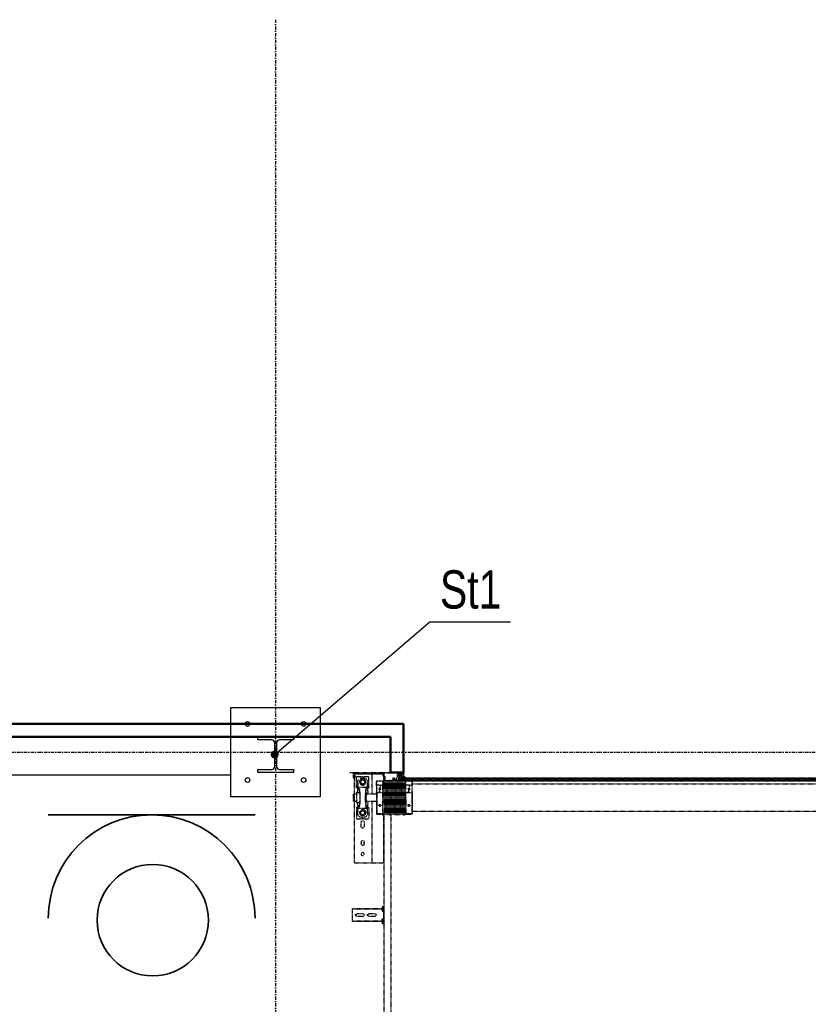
# Model space of a CAD drawing. Header units: centimetres. Extents: x 42630 to 130002, y 15 to 29179.
# Tile 61 of 159: x 49973 to 50282, y 5672 to 6058. Entities that reach past the tile are written whole.
import ezdxf

# ---------------------------------------------------------------- set-up
doc = ezdxf.new("R2010")
doc.units = ezdxf.units.CM
doc.header["$LTSCALE"] = 0.01
doc.linetypes.add('DASHDOT2', pattern=[12.7, 6.35, -3.175, 0, -3.175])
doc.linetypes.add('DASHED2', pattern=[9.525, 6.35, -3.175])
doc.layers.get('0').update_dxf_attribs({"color": 253})
for name, color, linetype in [('33 - linia 2', 253, 'Continuous'), ('333 - linia 3', 253, 'Continuous'), ('A-ELEWACJE', 253, 'Continuous'), ('A-Grid', 253, 'DASHDOT2'), ('CKDRZWI_', 253, 'Continuous'), ('OPIS_K_WYK', 253, 'Continuous')]:
    doc.layers.add(name, color=color, linetype=linetype)
doc.layers.add('CKSCIANY_PRZEKR', color=253, linetype='Continuous', lineweight=50)
doc.layers.add('eosprz', color=32, linetype='Continuous', lineweight=35)
doc.layers.add('REV', color=253, linetype='Continuous', lineweight=40, plot=False)
doc.styles.get("Standard").update_dxf_attribs({"font": 'ic-simplex.shx', "width": 0.8})
doc.dimstyles.new('CADKON cm', dxfattribs={"dimscale": 10, "dimtxt": 2.5, "dimasz": 2.5, "dimexe": 1.8, "dimexo": 5, "dimgap": 0.6, "dimtad": 1, "dimrnd": 0.1, "dimtxsty": 'Standard', "dimblk1": 'OBLIQUE', "dimblk2": 'OBLIQUE', "dimsah": 1, "dimcen": 2.5, "dimadec": 1, "dimazin": 2, "dimtfac": 1, "dimtix": 1, "dimtmove": 2, "dimatfit": 3, "dimldrblk": 'OPEN30', "dimfxl": 5, "dimfxlon": 1, "dimtfill": 1, "dimtolj": 1, "dimarcsym": 0})

# ---------------------------------------------------------------- blocks, each defined once
blk = doc.blocks.new('A$7E8814A102C37C')
at = {"layer": 'A-Grid', "ltscale": 20}
blk.add_line((-237.5, -417), (3157.5, -417), dxfattribs=at)
blk.add_lwpolyline([(500, -130), (500, -1964.5)], dxfattribs=at)
blk = doc.blocks.new('A$7E8814B27261F1')
at = {"color": 7, "linetype": 'DASHED2', "ltscale": 10}
for p, q in [((200, 4585), (200, 4567)), ((200, 4567), (200, 4457)), ((204, 4567), (204, 4457)), ((204, 4567), (205, 4566.5)), ((204, 4563), (207, 4563)), ((207, 4563), (204, 4563)), ((205, 4572), (215, 4572)), ((205, 4568), (215, 4568)), ((220, 4564.6), (205, 4564.6)), ((207, 4564.6), (207, 4563)), ((207, 4503), (207, 4563)), ((215, 4572), (220, 4572)), ((220, 4568), (215, 4568)), ((216.5, 4558.5), (216.5, 4510.5)), ((257.9, 4558.5), (216.5, 4558.5)), ((220, 4572), (220, 4568)), ((223, 4568), (220, 4571)), ((220, 4568), (220, 4564.6)), ((220, 4568), (223, 4568)), ((221.7, 4568), (284, 4568)), ((237.5, 4553.5), (257.9, 4553.5)), ((257.9, 4553.5), (238.5, 4553.5)), ((257.9, 4558.5), (257.9, 4553.5)), ((260.5, 4558.5), (257.9, 4558.5)), ((257.9, 4553.5), (257.9, 4550.4)), ((260.5, 4553.5), (257.9, 4553.5)), ((260.5, 4553.5), (260.5, 4558.5)), ((260.5, 4553.6), (268, 4553.6)), ((279, 4558.5), (319, 4558.5)), ((279, 4558.5), (279, 4546.8)), ((285.5, 4570), (284, 4568.5)), ((284, 4568.5), (314, 4568.5)), ((284, 4568.5), (284, 4558.5)), ((312.5, 4570), (285.5, 4570)), ((314, 4568.5), (312.5, 4570)), ((314, 4558.5), (314, 4568.5)), ((314, 4568), (554, 4568)), ((319, 4546.8), (319, 4558.5)), ((330, 4553.6), (337.5, 4553.6)), ((337.5, 4553.5), (337.5, 4558.5)), ((337.5, 4558.5), (340.1, 4558.5)), ((340.1, 4553.5), (337.5, 4553.5)), ((340.1, 4558.5), (381.5, 4558.5)), ((340.1, 4558.5), (340.1, 4553.5)), ((340.1, 4550.4), (340.1, 4553.5)), ((360.5, 4553.5), (340.1, 4553.5)), ((359.5, 4553.5), (340.1, 4553.5)), ((381.5, 4558.5), (381.5, 4510.5)), ((554, 4568), (554, 4563)), ((554, 4563), (554, 4503)), ((735.3, 4575), (734.2, 4575)), ((734.2, 4463.5), (734.2, 4575)), ((735.3, 4463.5), (735.3, 4575)), ((740.4, 4575), (735.3, 4575)), ((742.2, 4575), (740.4, 4575)), ((747.8, 4575), (742.2, 4575)), ((749.7, 4575), (747.8, 4575)), ((768.6, 4575), (749.7, 4575)), ((754.6, 4532), (754.6, 4558)), ((763.6, 4558), (763.6, 4532)), ((770.5, 4575), (768.6, 4575)), ((776.1, 4575), (770.5, 4575)), ((777.8, 4575), (776.1, 4575)), ((782.9, 4575), (777.8, 4575)), ((784.1, 4575), (782.9, 4575)), ((782.9, 4463.5), (782.9, 4575)), ((784.1, 4463.5), (784.1, 4575)), ((220.5, 4535.5), (220.5, 4533.5)), ((227.8, 4534.5), (230.1, 4538.5)), ((230.1, 4530.5), (227.8, 4534.5)), ((230.1, 4538.5), (232.4, 4542.5)), ((232.4, 4526.5), (230.1, 4530.5)), ((232.4, 4542.5), (237, 4542.5)), ((237, 4526.5), (232.4, 4526.5)), ((237, 4542.5), (241.6, 4542.5)), ((241.6, 4526.5), (237, 4526.5)), ((237.5, 4515.5), (257.9, 4515.5)), ((257.9, 4515.5), (238.5, 4515.5)), ((241.6, 4542.5), (243.9, 4538.5)), ((243.9, 4530.5), (241.6, 4526.5)), ((243.9, 4538.5), (246.2, 4534.5)), ((246.2, 4534.5), (243.9, 4530.5)), ((257.9, 4550.4), (257.9, 4518.6)), ((257.9, 4515.5), (257.9, 4518.6)), ((257.9, 4515.5), (257.9, 4510.5)), ((260.5, 4515.5), (257.9, 4515.5)), ((260.5, 4515.5), (260.5, 4510.5)), ((260.5, 4515.4), (268, 4515.4)), ((279, 4522.2), (279, 4520.4)), ((279, 4520.4), (319, 4520.4)), ((284, 4520.4), (284, 4480)), ((314, 4480), (314, 4520.4)), ((319, 4520.4), (319, 4522.2)), ((330, 4515.4), (337.5, 4515.4)), ((337.5, 4515.5), (337.5, 4510.5)), ((340.1, 4515.5), (337.5, 4515.5)), ((340.1, 4550.4), (340.1, 4518.6)), ((340.1, 4518.6), (340.1, 4515.5)), ((340.1, 4515.5), (340.1, 4510.5)), ((359.5, 4515.5), (340.1, 4515.5)), ((360.5, 4515.5), (340.1, 4515.5)), ((348.8, 4534.5), (351.1, 4538.5)), ((351.1, 4530.5), (348.8, 4534.5)), ((351.1, 4538.5), (353.4, 4542.5)), ((353.4, 4526.5), (351.1, 4530.5)), ((353.4, 4542.5), (358, 4542.5)), ((358, 4526.5), (353.4, 4526.5)), ((358, 4542.5), (362.6, 4542.5)), ((362.6, 4526.5), (358, 4526.5)), ((362.6, 4542.5), (364.9, 4538.5)), ((364.9, 4530.5), (362.6, 4526.5)), ((364.9, 4538.5), (367.2, 4534.5)), ((367.2, 4534.5), (364.9, 4530.5)), ((377.5, 4535.5), (377.5, 4533.5)), ((412, 4540.5), (395, 4540.5)), ((395, 4528.5), (412, 4528.5)), ((473, 4540.5), (480, 4540.5)), ((480, 4528.5), (473, 4528.5)), ((204, 4503), (207, 4503)), ((207, 4503), (204, 4503)), ((204, 4495), (207, 4498)), ((207, 4498), (204, 4495)), ((206, 4497), (207, 4497)), ((207, 4503), (207, 4498)), ((284, 4498), (207, 4498)), ((207, 4457), (207, 4497)), ((257.9, 4510.5), (216.5, 4510.5)), ((233.5, 4480), (232.7, 4479.2)), ((250, 4479.2), (232.7, 4479.2)), ((232.7, 4479.2), (232.7, 4469.8)), ((252.7, 4480), (233.5, 4480)), ((250, 4455), (250, 4479.2)), ((252.7, 4480), (276.2, 4480)), ((257.9, 4510.5), (260.5, 4510.5)), ((276.2, 4480), (362.3, 4480)), ((278.9, 4479.2), (278.9, 4455)), ((278.9, 4479.2), (362.1, 4479.2)), ((554, 4498), (314, 4498)), ((340.1, 4510.5), (337.5, 4510.5)), ((340.1, 4510.5), (381.5, 4510.5)), ((362.1, 4455), (362.1, 4479.2)), ((362.3, 4480), (363.6, 4480)), ((363.7, 4479.2), (363.7, 4455)), ((554, 4503), (554, 4498)), ((554, 4497), (554, 4498)), ((554, 4497), (554, 4457)), ((754.6, 4485), (754.6, 4511)), ((763.6, 4511), (763.6, 4485)), ((200, 4457), (200, 4449)), ((200, 4449), (200, 4400.3)), ((202, 4449), (202, 4400.3)), ((203, 4452), (203, 4452.4)), ((204, 4452), (203, 4452)), ((232.1, 4450), (203, 4450)), ((207, 4457), (204, 4457)), ((204, 4452), (204, 4452.1)), ((210, 4456), (205, 4456)), ((210, 4452), (205, 4452)), ((210, 4456), (215, 4456)), ((215, 4452), (210, 4452)), ((215, 4456), (215, 4452)), ((245, 4452), (215, 4452)), ((215.3, 4450), (215.3, 4448.5)), ((215.7, 4448.5), (215.3, 4448.5)), ((215.3, 4448.5), (215.8, 4448)), ((215.7, 4450), (215.7, 4448.5)), ((232.7, 4448.5), (215.7, 4448.5)), ((215.7, 4448.5), (216.2, 4448)), ((215.8, 4448), (216.2, 4448)), ((216.2, 4448), (232.2, 4448)), ((231, 4452.7), (231, 4452.3)), ((231, 4447.7), (231, 4447.3)), ((231, 4442.7), (231, 4442.3)), ((231, 4437.7), (231, 4437.3)), ((353.9, 4455), (232.5, 4455)), ((232.7, 4464.1), (232.7, 4455)), ((353.9, 4455), (367, 4455)), ((554, 4452), (365.8, 4452)), ((367, 4454.8), (367, 4455)), ((367, 4449.8), (367, 4450.2)), ((636.7, 4450), (367, 4450)), ((367, 4444.8), (367, 4445.2)), ((367, 4439.8), (367, 4440.2)), ((554, 4457), (554, 4452)), ((711.3, 4450), (636.7, 4450)), ((4186.6, 4450), (711.3, 4450)), ((724.2, 4453.9), (723.7, 4450.5)), ((725.7, 4450.3), (723.7, 4450.5)), ((726.1, 4453.6), (725.7, 4450.3)), ((726.4, 4450.3), (725.7, 4450.3)), ((726.9, 4453.6), (726.4, 4450.3)), ((729.3, 4456.5), (727.1, 4456.5)), ((729.3, 4454.5), (727.1, 4454.5)), ((730, 4456.5), (729.3, 4456.5)), ((730.4, 4452.6), (730.3, 4453.6)), ((732.4, 4452.9), (732.3, 4453.9)), ((733.1, 4452.9), (733, 4453.9)), ((749.7, 4452), (733.4, 4452)), ((785.7, 4450), (733.4, 4450)), ((734.2, 4453.4), (734.2, 4463.5)), ((735.3, 4452.5), (734.2, 4453.4)), ((735.3, 4452.5), (735.3, 4463.5)), ((740.4, 4458.3), (735.3, 4452.5)), ((745.9, 4454), (737.9, 4454)), ((737.9, 4454), (737.9, 4452)), ((747.8, 4452.8), (742.2, 4458.4)), ((746.3, 4454), (745.9, 4454)), ((745.9, 4452), (745.9, 4454)), ((746.3, 4452), (746.3, 4454)), ((752, 4452), (749.7, 4452)), ((766.3, 4452), (752, 4452)), ((768.6, 4452), (766.3, 4452)), ((785.7, 4452), (768.6, 4452)), ((776.1, 4458.4), (770.5, 4452.8)), ((781.4, 4454), (773.4, 4454)), ((773.4, 4454), (773.4, 4452)), ((782.9, 4452.5), (777.8, 4458.3)), ((781.6, 4454), (781.4, 4454)), ((781.4, 4452), (781.4, 4454)), ((781.8, 4452), (781.8, 4453.8)), ((782.9, 4452.5), (782.9, 4463.5)), ((784.1, 4453.4), (782.9, 4452.5)), ((784.1, 4453.4), (784.1, 4463.5)), ((786.4, 4450), (785.7, 4450)), ((786.8, 4453.9), (786.6, 4452.9)), ((788.7, 4453.6), (788.6, 4452.6)), ((789.5, 4453.6), (789.3, 4452.6)), ((791.9, 4456.5), (789.7, 4456.5)), ((791.9, 4454.5), (789.7, 4454.5)), ((792.6, 4456.5), (791.9, 4456.5)), ((793.3, 4450.3), (792.9, 4453.6)), ((793.3, 4450.3), (795.3, 4450.5)), ((794.1, 4450.3), (793.3, 4450.3)), ((794.1, 4450.3), (796, 4450.5)), ((795.3, 4450.5), (794.9, 4453.9)), ((796, 4450.5), (795.3, 4450.5)), ((796, 4450.5), (795.6, 4453.9)), ((221, 4412), (221, 4410.8)), ((221, 4402.2), (221, 4402)), ((226, 4408.9), (221.8, 4409.8)), ((221.8, 4403.2), (226, 4404.1)), ((221.8, 4403.2), (229.8, 4403.2)), ((230, 4401), (222, 4401)), ((222.4, 4410), (222.1, 4410)), ((222.2, 4417), (222.4, 4417)), ((222.4, 4417), (231.3, 4417)), ((229.3, 4410), (222.4, 4410)), ((232.1, 4408.9), (226, 4408.9)), ((232.1, 4404.1), (226, 4404.1)), ((232.3, 4409.1), (229.3, 4410)), ((229.8, 4403.2), (232.2, 4403.9)), ((230.2, 4411), (233.5, 4409.9)), ((231.1, 4402.3), (230.7, 4402.2)), ((231, 4432.7), (231, 4432.3)), ((231, 4427.7), (231, 4427.3)), ((231, 4422.7), (231, 4422.3)), ((231, 4417.7), (231, 4417.3)), ((231, 4412.7), (231, 4412.3)), ((231, 4407.7), (231, 4407.3)), ((231, 4402.7), (231, 4402.3)), ((353, 4424.5), (636.7, 4424.5)), ((367, 4434.8), (367, 4435.2)), ((367, 4429.8), (367, 4430.2)), ((367, 4424.8), (367, 4425.2)), ((367, 4419.8), (367, 4420.2)), ((367, 4414.8), (367, 4415.2)), ((367, 4409.8), (367, 4410.2)), ((367, 4404.8), (367, 4405.2)), ((367, 4399.8), (367, 4400.2)), ((636.7, 4424.5), (711.3, 4424.5)), ((711.3, 4424.5), (4186.6, 4424.5)), ((208.5, 4380.5), (202.8, 4377.5)), ((203, 4373.3), (216.2, 4376.1)), ((203.2, 4374.8), (217, 4377.8)), ((207.8, 4381.8), (203.4, 4379.5)), ((208.6, 4395.3), (206.6, 4395.3)), ((208.6, 4385.3), (208.6, 4395.3)), ((208.7, 4396.1), (208.7, 4383.3)), ((217, 4380.8), (209.7, 4380.8)), ((217.5, 4397.8), (210.2, 4397.8)), ((210.2, 4391.1), (210.2, 4395.3)), ((210.2, 4383.3), (210.2, 4387.6)), ((211.2, 4396.3), (217, 4396.3)), ((217, 4390.1), (211.2, 4390.1)), ((211.2, 4388.6), (217, 4388.6)), ((217, 4382.3), (211.2, 4382.3)), ((216.7, 4375.5), (215.3, 4371.9)), ((215.8, 4369.7), (230.9, 4355.2)), ((217, 4371.4), (217.9, 4373.2)), ((231.5, 4356), (217.2, 4370.3)), ((218, 4395.3), (218, 4391.1)), ((218, 4387.6), (218, 4383.3)), ((218, 4379), (218, 4379.8)), ((218.1, 4373.3), (222.2, 4371.5)), ((218.7, 4374.9), (219.2, 4376.1)), ((222.6, 4372.4), (218.7, 4374.6)), ((219.5, 4377.4), (219.5, 4395.8)), ((221.1, 4374.5), (221.1, 4392.7)), ((221.1, 4374.5), (221.1, 4392.7)), ((221.1, 4374.5), (221.1, 4392.7)), ((221.1, 4374.5), (221.1, 4374.5)), ((221.1, 4374.5), (221.1, 4374.5)), ((221.2, 4374.5), (221.1, 4374.5)), ((221.2, 4374.5), (221.2, 4392.7)), ((221.2, 4374.5), (221.2, 4392.7)), ((221.2, 4374.5), (221.2, 4374.5)), ((222.2, 4374.5), (221.2, 4374.5)), ((222.1, 4372.7), (222.1, 4374.5)), ((222.1, 4374.5), (222.1, 4372.7)), ((222.1, 4372.7), (222.1, 4374.5)), ((222.1, 4365.4), (222.1, 4371.5)), ((222.1, 4371.5), (222.1, 4365.4)), ((222.1, 4365.4), (222.1, 4371.5)), ((222.1, 386.3), (222.1, 4363.7)), ((222.1, 4363.7), (222.1, 386.3)), ((222.1, 386.3), (222.1, 4363.7)), ((222.2, 4374.5), (222.2, 4392.7)), ((222.2, 4372.6), (222.2, 4374.5)), ((222.2, 4372.6), (222.2, 4374.5)), ((222.2, 4365.3), (222.2, 4371.5)), ((222.2, 4365.3), (222.2, 4371.5)), ((222.2, 386.4), (222.2, 4363.6)), ((222.2, 386.4), (222.2, 4363.6)), ((223, 4394.5), (226.2, 4394.5)), ((223, 4393.5), (226.2, 4393.5)), ((224.1, 4370), (225.4, 4368.3)), ((225.9, 4368.7), (224.5, 4370.7)), ((226.2, 4394.5), (227.2, 4394.5)), ((227.2, 4393.5), (226.2, 4393.5)), ((227.2, 4393.5), (227.2, 4394.5)), ((227.2, 4394.5), (227.6, 4394.5)), ((227.2, 4393.5), (227.2, 4393.5)), ((227.2, 4360.3), (227.2, 4393.5)), ((227.6, 4393.5), (227.2, 4393.5)), ((227.6, 4394.5), (230.3, 4394.5)), ((227.6, 4393.5), (228.5, 4393.5)), ((228.8, 4393.5), (228.5, 4393.5)), ((228.5, 4393.5), (228.5, 4359)), ((231.8, 4393.5), (228.8, 4393.5)), ((230.3, 4393.5), (230.3, 4394.5)), ((230.3, 4394.5), (231.9, 4394.5)), ((231, 4397.7), (231, 4397.3)), ((231, 4392.7), (231, 4392.3)), ((231, 4387.7), (231, 4387.3)), ((231, 4382.7), (231, 4382.3)), ((231, 4377.7), (231, 4377.3)), ((231, 4372.7), (231, 4372.3)), ((231, 4367.7), (231, 4367.3)), ((231.5, 4393.5), (232, 4393.5)), ((231.8, 4393.5), (231.8, 4393.3)), ((231.8, 4389.1), (231.8, 4383.3)), ((231.8, 4379.1), (231.8, 4378.3)), ((231.8, 4374.1), (231.8, 4373.3)), ((231.8, 4369.1), (231.8, 4368.3)), ((231.8, 4366.8), (231.8, 374.1)), ((232.4, 4365.8), (232.4, 385)), ((232.7, 4365), (232.7, 4355.8)), ((250, 4340.7), (250, 4365)), ((278.9, 4365), (278.9, 4340.7)), ((354.8, 4365), (367, 4365)), ((362.1, 4340.7), (362.1, 4365)), ((363.7, 4365), (363.7, 4340.7)), ((367, 4394.8), (367, 4395.2)), ((367, 4389.8), (367, 4390.2)), ((367, 4384.8), (367, 4385.2)), ((367, 4379.8), (367, 4380.2)), ((367, 4374.8), (367, 4375.2)), ((367, 4369.8), (367, 4370.2)), ((367, 4365), (367, 4365.2)), ((227.2, 391.2), (227.2, 4358.8)), ((228.5, 4357.6), (228.5, 392.4)), ((232.7, 4350.1), (232.7, 4340.7)), ((232.7, 4340.7), (250, 4340.7)), ((232.7, 4340.7), (233.5, 4340)), ((252.7, 4340), (233.5, 4340)), ((245, 4340), (245, 410)), ((276.2, 4340), (252.7, 4340)), ((276.2, 4340), (362.3, 4340)), ((362.1, 4340.7), (278.9, 4340.7)), ((353, 410), (353, 4340)), ((363.6, 4340), (362.3, 4340))]:
    blk.add_line(p, q, dxfattribs=at)
at = {"color": 7, "linetype": 'Continuous', "ltscale": 10}
for p, q in [((200, 4400.3), (200, 4388.6)), ((202.3, 4399.6), (203.1, 4398.8)), ((200.5, 4389.3), (199.7, 4388.1)), ((199.7, 4387.5), (200.5, 4388.3)), ((199.7, 4388.1), (199.7, 4387.5)), ((200.5, 4385.3), (199.7, 4384.1)), ((199.7, 4383.5), (200.5, 4384.3)), ((199.7, 4384.1), (199.7, 4383.5)), ((200.5, 4381.3), (199.7, 4380.1)), ((199.7, 4379.5), (200.5, 4380.3)), ((199.7, 4380.1), (199.7, 4379.5)), ((200, 4387.8), (200, 4384.6)), ((200, 4383.8), (200, 4380.6)), ((200, 4379.8), (200, 4375)), ((200.2, 4392.2), (200.1, 4391.6)), ((200.1, 4391.6), (201, 4392.2)), ((201.2, 4393.2), (200.2, 4392.2)), ((201, 4392.2), (200.5, 4389.3)), ((200.5, 4388.3), (200.5, 4385.3)), ((200.5, 4384.3), (200.5, 4381.3)), ((200.5, 4380.3), (200.5, 4375.3)), ((200.9, 4398.2), (201.7, 4397.4)), ((201.5, 4394.7), (201.2, 4393.2)), ((202, 4396.7), (202, 4385.3)), ((202, 4380.3), (202, 4385.3)), ((202, 4376.1), (202, 4375.8)), ((204, 4396.7), (204, 4385.3)), ((206.6, 4385.3), (206.6, 4395.3))]:
    blk.add_line(p, q, dxfattribs=at)
at = {"color": 7, "linetype": 'DASHED2', "ltscale": 10}
for centre, radius in [((237, 4534.5), 12.5), ((358, 4534.5), 12.5), ((520, 4534.5), 6)]:
    blk.add_circle(centre, radius, dxfattribs=at)
for centre, radius, start, end in [((205, 4567), 5, 90, 180), ((205, 4567), 1, 90, 180), ((238.5, 4535.5), 18, 93.1972, 180), ((238.5, 4535.5), 18, 90, 93.1972), ((359.5, 4535.5), 18, 86.8028, 90), ((359.5, 4535.5), 18, 0, 86.8028), ((759.1, 4558), 4.5, 0, 180), ((238.5, 4533.5), 18, 180, 266.8028), ((237, 4534.5), 8, 150, 210), ((237, 4534.5), 8, 90, 150), ((237, 4534.5), 8, 210, 270), ((237, 4534.5), 8, 30, 90), ((237, 4534.5), 8, 270, 330), ((238.5, 4533.5), 18, 266.8028, 270), ((237, 4534.5), 8, 330, 30), ((358, 4534.5), 8, 150, 210), ((358, 4534.5), 8, 90, 150), ((358, 4534.5), 8, 210, 270), ((358, 4534.5), 8, 30, 90), ((358, 4534.5), 8, 270, 330), ((359.5, 4533.5), 18, 270, 273.1972), ((359.5, 4533.5), 18, 273.1972, 0), ((358, 4534.5), 8, 330, 30), ((395, 4534.5), 6, 90, 270), ((412, 4534.5), 6, 270, 90), ((473, 4534.5), 6, 90, 270), ((480, 4534.5), 6, 270, 90), ((759.1, 4532), 4.5, 180, 0), ((759.1, 4511), 4.5, 0, 180), ((266.3, 4426.3), 55.3, 104.2053, 107.0848), ((262.6, 4426.3), 55.3, 72.9152, 75.7947), ((382.5, 4475.6), 20.7, 167.7246, 169.8445), ((343.4, 4475.6), 20.7, 10.1555, 12.2754), ((759.1, 4485), 4.5, 180, 0), ((205, 4457), 5, 180, 270), ((203, 4449), 3, 90, 180), ((203, 4449), 1, 90, 180), ((205, 4457), 1, 180, 270), ((230, 4449.9), 2.39, 270.2737, 342.8551), ((230, 4444.9), 2.39, 270.2737, 342.8551), ((230, 4439.9), 2.39, 270.2737, 342.8551), ((1137, 50069.1), 45625.4, 268.86217, 269.03289), ((1007.4, 42977), 38532.5, 268.8455, 269.04765), ((1137, 50064.1), 45625.4, 268.86217, 269.03289), ((1007.4, 42972), 38532.5, 268.8455, 269.04765), ((1137, 50059.1), 45625.4, 268.86217, 269.03289), ((1007.4, 42967), 38532.5, 268.8455, 269.04765), ((1137, 50054.1), 45625.4, 268.86217, 269.03289), ((391, 6390.4), 1935.7, 268.9006, 269.2866), ((-408.8, 42981.4), 38534.5, 271.15341, 271.15352), ((-408.8, 42976.4), 38534.5, 271.15341, 271.15352), ((-408.8, 42971.4), 38534.5, 271.15341, 271.15352), ((-408.8, 42966.4), 38534.5, 271.15341, 271.15352), ((741.3, 4457.5), 1.2, 45, 139), ((749.7, 4454.7), 2.7, 225, 270), ((768.6, 4454.7), 2.7, 270, 315), ((776.9, 4457.5), 1.2, 41, 135), ((222, 4410.8), 1, 180, 258.1351), ((222, 4402.2), 1, 101.8649, 180), ((222, 4402), 1, 180, 270), ((222.1, 4411), 1, 180.0163, 258.4234), ((222.1, 4411), 1.02, 258.5649, 270.1313), ((230, 4434.9), 2.39, 270.2737, 342.8551), ((230, 4429.9), 2.39, 270.2737, 342.8551), ((230, 4424.9), 2.39, 270.2737, 342.8551), ((230, 4419.9), 2.39, 270.2737, 342.8551), ((230, 4414.9), 2.39, 270.2737, 342.8551), ((230, 4409.9), 2.39, 270.2737, 342.8551), ((230, 4404.9), 2.39, 270.2737, 342.8551), ((230, 4399.9), 2.39, 270.2737, 342.8551), ((1007.4, 42962), 38532.5, 268.8455, 269.04765), ((1137, 50049.1), 45625.4, 268.86217, 269.03289), ((1007.4, 42957), 38532.5, 268.8455, 269.04765), ((1137, 50044.1), 45625.4, 268.86217, 269.03289), ((1007.4, 42952), 38532.5, 268.8455, 269.04765), ((1137, 50039.1), 45625.4, 268.86217, 269.03289), ((1007.4, 42947), 38532.5, 268.8455, 269.04765), ((1137, 50034.1), 45625.4, 268.86217, 269.03289), ((1007.4, 42942), 38532.5, 268.8455, 269.04765), ((1137, 50029.1), 45625.4, 268.86217, 269.03289), ((1007.4, 42937), 38532.5, 268.8455, 269.04765), ((1137, 50024.1), 45625.4, 268.86217, 269.03289), ((1007.4, 42932), 38532.5, 268.8455, 269.04765), ((1137, 50019.1), 45625.4, 268.86217, 269.03289), ((1007.4, 42927), 38532.5, 268.8455, 269.04765), ((-408.8, 42961.4), 38534.5, 271.15341, 271.15352), ((-408.8, 42956.4), 38534.5, 271.15341, 271.15352), ((-408.8, 42951.4), 38534.5, 271.15341, 271.15352), ((-408.8, 42946.4), 38534.5, 271.15341, 271.15352), ((-408.8, 42941.4), 38534.5, 271.15341, 271.15352), ((-408.8, 42936.4), 38534.5, 271.15341, 271.15352), ((-408.8, 42931.5), 38534.5, 271.15341, 271.15352), ((-408.8, 42926.5), 38534.5, 271.15341, 271.15352), ((205.3, 4385.3), 3.3, 180, 0), ((207.6, 4396.1), 2.6, 51.3053, 156.0835), ((207.6, 4396.1), 1.1, 0, 156.0835), ((207, 4383.3), 1.66, 297.9392, 0), ((209.7, 4378.3), 2.52, 90, 117.9392), ((210.2, 4399.3), 1.5, 231.3053, 270), ((211.2, 4395.3), 1, 90, 180), ((211.2, 4391.1), 1, 180, 270), ((211.2, 4387.6), 1, 90, 180), ((211.2, 4383.3), 1, 180, 270), ((217.2, 4371.2), 2, 159.5499, 226.1452), ((216.3, 4375.7), 0.441, 339.5499, 102.1704), ((217.9, 4371), 1, 155, 225), ((217, 4395.3), 1, 0, 90), ((217, 4391.1), 1, 270, 0), ((217, 4387.6), 1, 0, 90), ((217, 4383.3), 1, 270, 0), ((217, 4379.8), 1, 0, 90), ((216.7, 4379), 1.27, 282.1797, 0), ((217.5, 4395.8), 2, 0, 90), ((218, 4373.1), 0.2, 66, 155), ((218.8, 4374.8), 0.2, 155, 240), ((216.5, 4377.4), 3, 335, 0), ((222.9, 4392.7), 1.8, 90, 180), ((222.9, 4392.7), 1.8, 90, 180), ((222.9, 4392.7), 1.8, 90, 180), ((223, 4392.7), 1.8, 90, 180), ((223, 4392.7), 1.8, 90, 180), ((223, 4392.7), 0.8, 90, 180), ((220.1, 4366.9), 5, 38.3186, 66), ((219.6, 4367.2), 6, 35, 60), ((225.6, 4368.5), 0.301, 218.3186, 31.6814), ((230, 4394.9), 2.39, 270.2737, 342.8551), ((230, 4389.9), 2.39, 270.2737, 342.8551), ((230, 4384.9), 2.39, 270.2737, 342.8551), ((230, 4379.9), 2.39, 270.2737, 342.8551), ((230, 4374.9), 2.39, 270.2737, 342.8551), ((230, 4369.9), 2.39, 270.2737, 342.8551), ((1137, 50014.1), 45625.4, 268.86217, 269.03289), ((1007.4, 42922), 38532.5, 268.8455, 269.04765), ((1137, 50009.1), 45625.4, 268.86217, 269.03289), ((1007.4, 42917), 38532.5, 268.8455, 269.04765), ((1137, 50004.1), 45625.4, 268.86217, 269.03289), ((1007.4, 42912), 38532.5, 268.8455, 269.04765), ((1137, 49999.1), 45625.4, 268.86217, 269.03289), ((1007.4, 42907), 38532.5, 268.8455, 269.04765), ((1137, 49994.1), 45625.4, 268.86217, 269.03289), ((1007.4, 42902), 38532.5, 268.8455, 269.04765), ((1137, 49989.1), 45625.4, 268.86217, 269.03289), ((1007.4, 42897), 38532.5, 268.8455, 269.04765), ((1137, 49984.1), 45625.4, 268.86217, 269.03289), ((1010.7, 42859.1), 38499.7, 268.83952, 269.02372), ((-408.8, 42921.5), 38534.5, 271.15341, 271.15352), ((-408.8, 42916.5), 38534.5, 271.15341, 271.15352), ((-408.8, 42911.5), 38534.5, 271.15341, 271.15352), ((-408.8, 42906.5), 38534.5, 271.15341, 271.15352), ((-408.8, 42901.5), 38534.5, 271.15341, 271.15352), ((-408.8, 42896.5), 38534.5, 271.15341, 271.15352), ((231.1, 4355.7), 0.5, 240.5251, 45), ((266.3, 4393.7), 55.3, 252.9152, 255.7947), ((262.6, 4393.7), 55.3, 284.2053, 287.0848), ((382.5, 4344.4), 20.7, 190.1555, 192.2754), ((343.4, 4344.4), 20.7, 347.7246, 349.8445)]:
    blk.add_arc(centre, radius, start, end, dxfattribs=at)
at = {"color": 7, "linetype": 'Continuous', "ltscale": 10}
for centre, radius, start, end in [((203, 4400.3), 3, 180, 225), ((203, 4400.3), 1, 180, 225), ((202.6, 4375.3), 2.08, 180, 282.1704), ((202.2, 4394.6), 0.749, 104.88, 170), ((201, 4396.7), 1, 0, 45), ((202.9, 4380.3), 0.921, 180, 297.9392), ((203.5, 4376.1), 1.53, 117.9392, 180), ((203, 4375.8), 1.01, 180, 282.1797), ((201, 4396.7), 3, 0, 45), ((205.3, 4385.3), 1.3, 180, 0), ((205.9, 4396.8), 0.75, 156.0835, 336.0835)]:
    blk.add_arc(centre, radius, start, end, dxfattribs=at)
at = {"color": 7, "linetype": 'DASHED2', "ltscale": 10}
for centre, major_axis, ratio, start_param, end_param in [((299, 4550.4), (-36.1, 0), 0.118535, 5.29957, 6.283185), ((299, 4550.4), (-36.1, 0), 0.118535, 0, 4.125208), ((299, 4550.4), (-41.1, 0), 0.118535, 5.220603, 5.56644), ((299, 4550.4), (-41.1, 0), 0.118535, 3.858338, 4.204175), ((299, 4550.4), (-41.1, 0), 0.118535, 0, 3.141593), ((299, 4518.6), (-41.1, 0), 0.118535, 3.141593, 6.283185), ((299, 4518.6), (-36.1, 0), 0.118535, 1.999302, 6.283185), ((299, 4518.6), (-36.1, 0), 0.118535, 0, 1.14229), ((299, 4518.6), (-41.1, 0), 0.118535, 0.716745, 1.197203), ((299, 4518.6), (-41.1, 0), 0.118535, 1.94439, 2.424847), ((727.1, 4453.5), (0, 3), 0.999962, 0, 1.448623), ((727.1, 4453.5), (0, 1), 0.999962, 0, 1.448623), ((727.9, 4453.5), (0, 1), 0.999962, 0, 1.448623), ((729.3, 4453.5), (0, -3), 0.999962, 1.692969, 3.141593), ((729.3, 4453.5), (0, -1), 0.999962, 1.692969, 3.141593), ((730, 4453.5), (0, -3), 0.999962, 1.692969, 3.141593), ((733.4, 4453), (0, -3), 0.999962, 4.834562, 6.283185), ((733.4, 4453), (0, -1), 0.999962, 4.834562, 6.283185), ((734.1, 4453), (0, -1), 0.999962, 4.834562, 6.283185), ((785.7, 4453), (0, 1), 0.999962, 3.141593, 4.590216), ((785.7, 4453), (0, 3), 0.999962, 3.141593, 4.590216), ((786.4, 4453), (0, 3), 0.999962, 3.141593, 4.590216), ((789.7, 4453.5), (0, 3), 0.999962, 0, 1.448623), ((789.7, 4453.5), (0, 1), 0.999962, 0, 1.448623), ((790.5, 4453.5), (0, 1), 0.999962, 0, 1.448623), ((791.9, 4453.5), (0, -3), 0.999962, 1.692969, 3.141593), ((791.9, 4453.5), (0, -1), 0.999962, 1.692969, 3.141593), ((792.6, 4453.5), (0, -3), 0.999962, 1.692969, 3.141593), ((221, 4433), (0, 21), 0.011029, 3.141593, 3.592619), ((221.2, 4397), (0, 19), 0.011029, 0, 0.451027), ((225.5, 4406.5), (0, -2.5), 0.999939, 0.207082, 2.934511), ((230, 4402.2), (-0.309, 0.951), 0.758341, 4.470902, 6.084162), ((230.1, 4365), (0, -2.5), 0.998907, 1.564072, 2.731226)]:
    blk.add_ellipse(centre, major_axis=major_axis, ratio=ratio, start_param=start_param, end_param=end_param, dxfattribs=at)
for centre, major_axis, ratio in [((253.5, 4465.5), (0, 2.1), 0.841709), ((264.4, 4467), (0, 4.25), 0.841709), ((275.4, 4468.5), (0, 2.1), 0.841709), ((362.3, 4465.5), (0, -2.1), 0.04674), ((362.9, 4467), (0, 4.25), 0.04674), ((363.5, 4468.5), (0, -2.1), 0.04674), ((253.5, 4351.5), (0, -2.1), 0.841709), ((264.4, 4353), (0, 4.25), 0.841709), ((275.4, 4354.5), (0, -2.1), 0.841709), ((362.3, 4351.5), (0, -2.1), 0.04674), ((362.9, 4353), (0, 4.25), 0.04674), ((363.5, 4354.5), (0, -2.1), 0.04674)]:
    blk.add_ellipse(centre, major_axis=major_axis, ratio=ratio, dxfattribs=at)
for points in [[(264.4, 4553.5), (263.1, 4554.1), (261.8, 4554.7), (260.5, 4555.3)], [(337.5, 4555.3), (336, 4554.6), (334.5, 4553.9), (333, 4553.3)], [(264.4, 4515.5), (263.1, 4514.9), (261.8, 4514.3), (260.5, 4513.7)], [(337.5, 4513.7), (336.1, 4514.3), (334.8, 4514.9), (333.4, 4515.6)], [(232.7, 4469.9), (232.7, 4469.1), (232.8, 4468.1), (232.8, 4467)], [(232.8, 4467), (232.8, 4465.9), (232.7, 4464.9), (232.7, 4464.1)], [(326.6, 4464.1), (327.2, 4464.9), (327.6, 4465.9), (327.6, 4467)], [(327.6, 4467), (327.6, 4468.1), (327.3, 4469.1), (326.7, 4469.9)], [(367, 4450.2), (367, 4450.2), (367, 4450.2), (366.9, 4450.2)], [(367, 4445.2), (367, 4445.2), (367, 4445.2), (366.9, 4445.2)], [(367, 4440.2), (367, 4440.2), (367, 4440.2), (366.9, 4440.2)], [(367, 4435.2), (367, 4435.2), (367, 4435.2), (366.9, 4435.2)], [(367, 4430.2), (367, 4430.2), (367, 4430.2), (366.9, 4430.2)], [(367, 4425.2), (367, 4425.2), (367, 4425.2), (366.9, 4425.2)], [(367, 4420.2), (367, 4420.2), (367, 4420.2), (366.9, 4420.2)], [(367, 4415.2), (367, 4415.2), (367, 4415.2), (366.9, 4415.2)], [(367, 4410.2), (367, 4410.2), (367, 4410.2), (366.9, 4410.2)], [(367, 4405.2), (367, 4405.2), (367, 4405.2), (366.9, 4405.2)], [(367, 4400.2), (367, 4400.2), (367, 4400.2), (366.9, 4400.2)], [(367, 4395.2), (367, 4395.2), (367, 4395.2), (366.9, 4395.2)], [(367, 4390.2), (367, 4390.2), (367, 4390.2), (366.9, 4390.2)], [(367, 4385.2), (367, 4385.2), (367, 4385.2), (366.9, 4385.2)], [(367, 4380.2), (367, 4380.2), (367, 4380.2), (366.9, 4380.2)], [(367, 4375.2), (367, 4375.2), (367, 4375.2), (366.9, 4375.2)], [(367, 4370.2), (367, 4370.2), (367, 4370.2), (366.9, 4370.2)], [(367, 4365.2), (367, 4365.2), (367, 4365.2), (366.9, 4365.2)], [(232.7, 4355.9), (232.7, 4355.1), (232.8, 4354.1), (232.8, 4353)], [(232.8, 4353), (232.8, 4351.9), (232.7, 4350.9), (232.7, 4350.1)], [(326.6, 4350.1), (327.2, 4350.9), (327.6, 4351.9), (327.6, 4353)], [(327.6, 4353), (327.6, 4354.1), (327.3, 4355.1), (326.7, 4355.9)]]:
    blk.add_open_spline(points, degree=3, dxfattribs=at)
for points, knots in [([(267.1, 4469.8), (266.5, 4469), (266.2, 4468), (266.2, 4466), (266.5, 4465), (267.1, 4464.2)], [0.384709, 0.384709, 0.384709, 0.384709, 0.5, 0.5, 0.6138838, 0.6138838, 0.6138838, 0.6138838]), ([(333.1, 4467), (333.1, 4465.9), (332.7, 4464.8), (331.4, 4463.2), (330.4, 4462.8), (328.4, 4462.7), (327.4, 4463.2), (326, 4464.8), (325.6, 4465.9), (325.6, 4468.1), (326, 4469.2), (327.4, 4470.8), (328.4, 4471.2), (330.4, 4471.3), (331.4, 4470.8), (332.7, 4469.2), (333.1, 4468.1), (333.1, 4467)], [0, 0, 0, 0, 0.125, 0.125, 0.25, 0.25, 0.375, 0.375, 0.5, 0.5, 0.625, 0.625, 0.75, 0.75, 0.875, 0.875, 1, 1, 1, 1]), ([(367.9, 4450), (367.9, 4450), (367.9, 4450), (367.9, 4450), (367.8, 4450), (367.7, 4450), (367.4, 4450.1), (366.8, 4450.2), (366.2, 4450.7), (365.8, 4451.3), (365.7, 4451.6), (365.7, 4451.7)], [0.1861249, 0.1861249, 0.1861249, 0.1861249, 0.2261769, 0.4214762, 0.4724045, 0.5083702, 0.5480959, 0.6471273, 0.8033109, 0.9563027, 1, 1, 1, 1]), ([(367.9, 4445), (367.9, 4445), (367.9, 4445), (367.9, 4445), (367.8, 4445), (367.7, 4445), (367.4, 4445.1), (366.8, 4445.2), (366.2, 4445.7), (365.8, 4446.3), (365.7, 4446.6), (365.7, 4446.7)], [0.1861249, 0.1861249, 0.1861249, 0.1861249, 0.2261769, 0.4214762, 0.4724045, 0.5083702, 0.5480959, 0.6471273, 0.8033109, 0.9563027, 1, 1, 1, 1]), ([(367.9, 4440), (367.9, 4440), (367.9, 4440), (367.9, 4440), (367.8, 4440), (367.7, 4440), (367.4, 4440.1), (366.8, 4440.2), (366.2, 4440.7), (365.8, 4441.3), (365.7, 4441.6), (365.7, 4441.7)], [0.1861249, 0.1861249, 0.1861249, 0.1861249, 0.2261769, 0.4214762, 0.4724045, 0.5083702, 0.5480959, 0.6471273, 0.8033109, 0.9563027, 1, 1, 1, 1]), ([(229.3, 4410), (229.4, 4410), (229.5, 4410), (229.7, 4410.1), (229.8, 4410.2), (230, 4410.4), (230, 4410.5), (230.1, 4410.7), (230.2, 4410.9), (230.2, 4411)], [0, 0, 0, 0, 0.25, 0.25, 0.5, 0.5, 0.75, 0.75, 1, 1, 1, 1]), ([(367.9, 4435), (367.9, 4435), (367.9, 4435), (367.9, 4435), (367.8, 4435), (367.7, 4435), (367.4, 4435.1), (366.8, 4435.2), (366.2, 4435.7), (365.8, 4436.3), (365.7, 4436.6), (365.7, 4436.7)], [0.1861249, 0.1861249, 0.1861249, 0.1861249, 0.2261769, 0.4214762, 0.4724045, 0.5083702, 0.5480959, 0.6471273, 0.8033109, 0.9563027, 1, 1, 1, 1]), ([(367.9, 4430), (367.9, 4430), (367.9, 4430), (367.9, 4430), (367.8, 4430), (367.7, 4430), (367.4, 4430.1), (366.8, 4430.2), (366.2, 4430.7), (365.8, 4431.3), (365.7, 4431.6), (365.7, 4431.7)], [0.1861249, 0.1861249, 0.1861249, 0.1861249, 0.2261769, 0.4214762, 0.4724045, 0.5083702, 0.5480959, 0.6471273, 0.8033109, 0.9563027, 1, 1, 1, 1]), ([(367.9, 4425), (367.9, 4425), (367.9, 4425), (367.9, 4425), (367.8, 4425), (367.7, 4425), (367.4, 4425.1), (366.8, 4425.2), (366.2, 4425.7), (365.8, 4426.3), (365.7, 4426.6), (365.7, 4426.7)], [0.1861249, 0.1861249, 0.1861249, 0.1861249, 0.2261769, 0.4214762, 0.4724045, 0.5083702, 0.5480959, 0.6471273, 0.8033109, 0.9563027, 1, 1, 1, 1]), ([(367.9, 4420), (367.9, 4420), (367.9, 4420), (367.9, 4420), (367.8, 4420), (367.7, 4420), (367.4, 4420.1), (366.8, 4420.2), (366.2, 4420.7), (365.8, 4421.3), (365.7, 4421.6), (365.7, 4421.7)], [0.1861249, 0.1861249, 0.1861249, 0.1861249, 0.2261769, 0.4214762, 0.4724045, 0.5083702, 0.5480959, 0.6471273, 0.8033109, 0.9563027, 1, 1, 1, 1]), ([(367.9, 4415), (367.9, 4415), (367.9, 4415), (367.9, 4415), (367.8, 4415), (367.7, 4415), (367.4, 4415.1), (366.8, 4415.2), (366.2, 4415.7), (365.8, 4416.3), (365.7, 4416.6), (365.7, 4416.7)], [0.1861249, 0.1861249, 0.1861249, 0.1861249, 0.2261769, 0.4214762, 0.4724045, 0.5083702, 0.5480959, 0.6471273, 0.8033109, 0.9563027, 1, 1, 1, 1]), ([(367.9, 4410), (367.9, 4410), (367.9, 4410), (367.9, 4410), (367.8, 4410), (367.7, 4410), (367.4, 4410.1), (366.8, 4410.2), (366.2, 4410.7), (365.8, 4411.3), (365.7, 4411.6), (365.7, 4411.7)], [0.1861249, 0.1861249, 0.1861249, 0.1861249, 0.2261769, 0.4214762, 0.4724045, 0.5083702, 0.5480959, 0.6471273, 0.8033109, 0.9563027, 1, 1, 1, 1]), ([(367.9, 4405), (367.9, 4405), (367.9, 4405), (367.9, 4405), (367.8, 4405), (367.7, 4405), (367.4, 4405.1), (366.8, 4405.2), (366.2, 4405.7), (365.8, 4406.3), (365.7, 4406.6), (365.7, 4406.7)], [0.1861249, 0.1861249, 0.1861249, 0.1861249, 0.2261769, 0.4214762, 0.4724045, 0.5083702, 0.5480959, 0.6471273, 0.8033109, 0.9563027, 1, 1, 1, 1]), ([(367.9, 4400), (367.9, 4400), (367.9, 4400), (367.9, 4400), (367.8, 4400), (367.7, 4400), (367.4, 4400.1), (366.8, 4400.2), (366.2, 4400.7), (365.8, 4401.3), (365.7, 4401.6), (365.7, 4401.7)], [0.1861249, 0.1861249, 0.1861249, 0.1861249, 0.2261769, 0.4214762, 0.4724045, 0.5083702, 0.5480959, 0.6471273, 0.8033109, 0.9563027, 1, 1, 1, 1]), ([(367.9, 4395), (367.9, 4395), (367.9, 4395), (367.9, 4395), (367.8, 4395), (367.7, 4395), (367.4, 4395.1), (366.8, 4395.2), (366.2, 4395.7), (365.8, 4396.3), (365.7, 4396.6), (365.7, 4396.7)], [0.1861249, 0.1861249, 0.1861249, 0.1861249, 0.2261769, 0.4214762, 0.4724045, 0.5083702, 0.5480959, 0.6471273, 0.8033109, 0.9563027, 1, 1, 1, 1]), ([(367.9, 4390), (367.9, 4390), (367.9, 4390), (367.9, 4390), (367.8, 4390), (367.7, 4390), (367.4, 4390.1), (366.8, 4390.3), (366.2, 4390.7), (365.8, 4391.3), (365.7, 4391.6), (365.7, 4391.7)], [0.1861249, 0.1861249, 0.1861249, 0.1861249, 0.2261769, 0.4214762, 0.4724045, 0.5083702, 0.5480959, 0.6471273, 0.8033109, 0.9563027, 1, 1, 1, 1]), ([(367.9, 4385), (367.9, 4385), (367.9, 4385), (367.9, 4385), (367.8, 4385), (367.7, 4385), (367.4, 4385.1), (366.8, 4385.3), (366.2, 4385.7), (365.8, 4386.3), (365.7, 4386.6), (365.7, 4386.7)], [0.1861249, 0.1861249, 0.1861249, 0.1861249, 0.2261769, 0.4214762, 0.4724045, 0.5083702, 0.5480959, 0.6471273, 0.8033109, 0.9563027, 1, 1, 1, 1]), ([(367.9, 4380), (367.9, 4380), (367.9, 4380), (367.9, 4380), (367.8, 4380), (367.7, 4380), (367.4, 4380.1), (366.8, 4380.3), (366.2, 4380.7), (365.8, 4381.3), (365.7, 4381.6), (365.7, 4381.7)], [0.1861249, 0.1861249, 0.1861249, 0.1861249, 0.2261769, 0.4214762, 0.4724045, 0.5083702, 0.5480959, 0.6471273, 0.8033109, 0.9563027, 1, 1, 1, 1]), ([(367.9, 4375), (367.9, 4375), (367.9, 4375), (367.9, 4375), (367.8, 4375), (367.7, 4375), (367.4, 4375.1), (366.8, 4375.3), (366.2, 4375.7), (365.8, 4376.3), (365.7, 4376.6), (365.7, 4376.7)], [0.1861249, 0.1861249, 0.1861249, 0.1861249, 0.2261769, 0.4214762, 0.4724045, 0.5083702, 0.5480959, 0.6471273, 0.8033109, 0.9563027, 1, 1, 1, 1]), ([(367.9, 4370), (367.9, 4370), (367.9, 4370), (367.9, 4370), (367.8, 4370), (367.7, 4370), (367.4, 4370.1), (366.8, 4370.3), (366.2, 4370.7), (365.8, 4371.3), (365.7, 4371.6), (365.7, 4371.7)], [0.1861249, 0.1861249, 0.1861249, 0.1861249, 0.2261769, 0.4214762, 0.4724045, 0.5083702, 0.5480959, 0.6471273, 0.8033109, 0.9563027, 1, 1, 1, 1]), ([(367.9, 4365), (367.9, 4365), (367.9, 4365), (367.9, 4365), (367.8, 4365), (367.7, 4365), (367.4, 4365.1), (366.8, 4365.3), (366.2, 4365.7), (365.8, 4366.3), (365.7, 4366.6), (365.7, 4366.7)], [0, 0, 0, 0, 0.226177, 0.421476, 0.472405, 0.50837, 0.548096, 0.647127, 0.803311, 0.956303, 1, 1, 1, 1]), ([(267.1, 4355.8), (266.5, 4355), (266.2, 4354), (266.2, 4352), (266.5, 4351), (267.1, 4350.2)], [0.384709, 0.384709, 0.384709, 0.384709, 0.5, 0.5, 0.6138838, 0.6138838, 0.6138838, 0.6138838]), ([(333.1, 4353), (333.1, 4351.9), (332.7, 4350.8), (331.4, 4349.2), (330.4, 4348.8), (328.4, 4348.7), (327.4, 4349.2), (326, 4350.8), (325.6, 4351.9), (325.6, 4354.1), (326, 4355.2), (327.4, 4356.8), (328.4, 4357.2), (330.4, 4357.3), (331.4, 4356.8), (332.7, 4355.2), (333.1, 4354.1), (333.1, 4353)], [0, 0, 0, 0, 0.125, 0.125, 0.25, 0.25, 0.375, 0.375, 0.5, 0.5, 0.625, 0.625, 0.75, 0.75, 0.875, 0.875, 1, 1, 1, 1])]:
    blk.add_open_spline(points, degree=3, knots=knots, dxfattribs=at)
blk = doc.blocks.new('A$7E8A9A372D53')
at = {"layer": '33 - linia 2'}
blk.add_lwpolyline([(5040, -50), (5180, -50), (5180, -62), (5125.5, -62, 0.4142136), (5113.5, -74), (5113.5, -166, 0.4142136), (5125.5, -178), (5180, -178), (5180, -190), (5040, -190), (5040, -178), (5094.5, -178, 0.4142136), (5106.5, -166), (5106.5, -74, 0.4142136), (5094.5, -62), (5040, -62)], format="xyb", close=True, dxfattribs=at)
blk = doc.blocks.new('_OBLIQUE')
at = {"color": 0, "linetype": 'ByBlock'}
blk.add_line((-0.5, -0.5), (0.5, 0.5), dxfattribs=at)
blk = doc.blocks.new('A$7E8A16153526364')
at = {"layer": '33 - linia 2'}
blk.add_lwpolyline([(-25285, 65), (-24935, 65), (-24935, -285), (-25285, -285)], close=True, dxfattribs=at)
for centre in [(-25220, 0), (-25000, 0), (-25220, -220), (-25000, -220)]:
    blk.add_circle(centre, 9, dxfattribs=at)
at = {"layer": '333 - linia 3'}
blk.add_lwpolyline([(-29935, -50), (-29935, -200), (-25285, -200), (-25285, -50)], close=True, dxfattribs=at)

msp = doc.modelspace()

# ---------------------------------------------------------------- linework, layer by layer
at = {"layer": 'CKSCIANY_PRZEKR'}
for p, q in [((49561.82, 5781.604), (50122.929, 5781.604)), ((49566.82, 5776.604), (50117.929, 5776.604))]:
    msp.add_line(p, q, dxfattribs=at)
msp.add_lwpolyline([(50122.929, 5781.604), (50122.929, 5762.604), (50117.929, 5762.604), (50117.929, 5776.604)], dxfattribs=at)
at = {"layer": 'eosprz', "linetype": 'Continuous'}
msp.add_line((49983.724, 5745.996), (50064.794, 5745.996), dxfattribs=at)
msp.add_circle((50024.665, 5704.71), 21.82, dxfattribs=at)
msp.add_arc((50024.259, 5705.461), 40.535, 0, 180, dxfattribs=at)
at = {"layer": 'OPIS_K_WYK', "ltscale": 0.5}
msp.add_lwpolyline([(50133.334, 5821.668), (50164.966, 5821.668)], dxfattribs=at)

# ---------------------------------------------------------------- block references
at = {"layer": 'A-ELEWACJE', "xscale": 0.1, "yscale": 0.1, "zscale": 0.1}
msp.add_blockref('A$7E8A16153526364', (52583.82, 5781.604), dxfattribs=at)
at = {"layer": 'A-Grid', "lineweight": -3}
msp.add_blockref('A$7E8814A102C37C', (49572.82, 6187.604), dxfattribs=at)
at = {"layer": 'CKDRZWI_', "xscale": -0.1, "yscale": 0.1, "zscale": 0.1, "rotation": 90}
msp.add_blockref('A$7E8814B27261F1', (50560.429, 5782.604), dxfattribs=at)
at = {"layer": 'REV', "xscale": 0.1, "yscale": 0.1, "zscale": 0.1}
msp.add_blockref('A$7E8A9A372D53', (49561.82, 5781.604), dxfattribs=at)

# ---------------------------------------------------------------- texts
at = {"layer": 'OPIS_K_WYK', "linetype": 'Continuous', "width": 0.8}
msp.add_text('St1', height=15, dxfattribs=at).set_placement((50137.242, 5826.812))

# ---------------------------------------------------------------- leaders
at = {"layer": 'OPIS_K_WYK', "ltscale": 0.5}
msp.add_leader([(50072.47, 5769.604), (50133.334, 5821.668)], dimstyle='CADKON cm', override={"dimscale": 5, "dimldrblk": 'DotSmall'}, dxfattribs=at)

doc.saveas('drawing.dxf')
